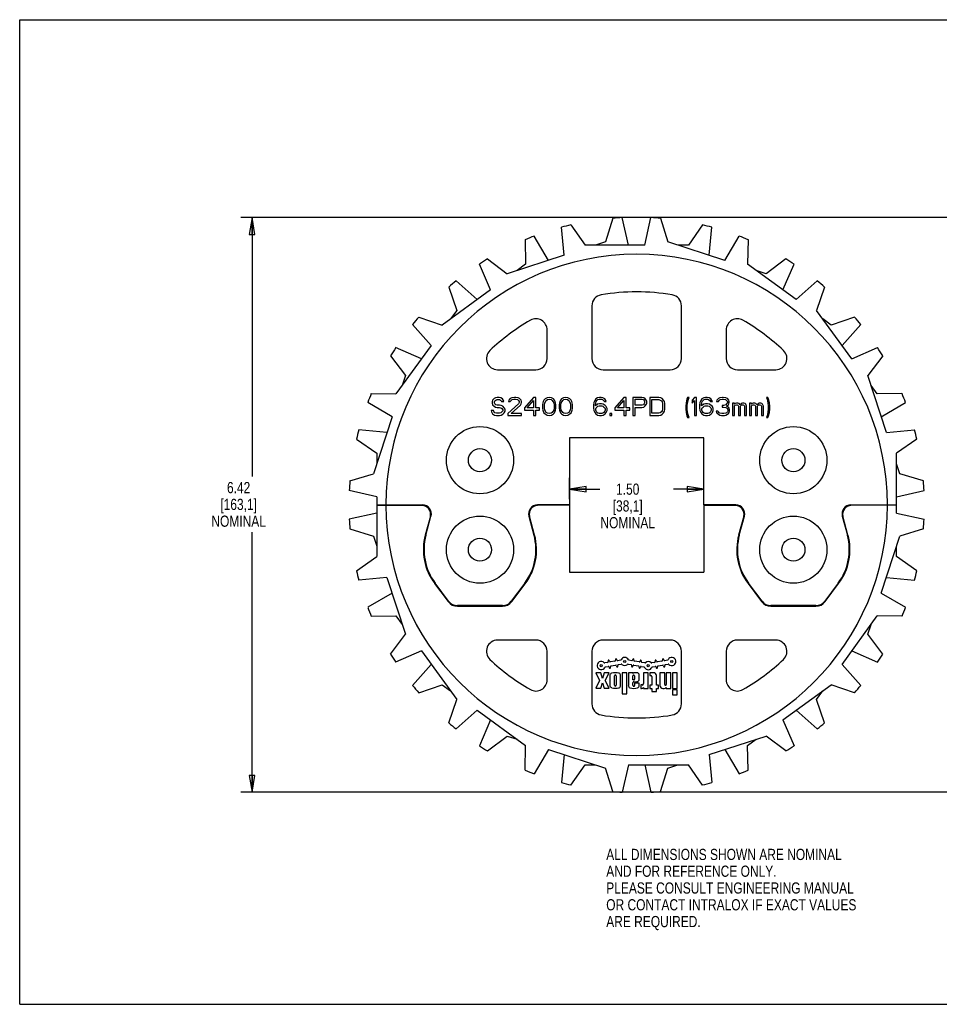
# Model space of a CAD drawing. Header units: inches. Extents: x 0 to 17, y 0 to 11.
# Tile 1 of 2: x 0 to 10.3, y 0 to 11. Entities that reach past the tile are written whole.
import ezdxf

# ---------------------------------------------------------------- set-up
doc = ezdxf.new("R2010")
doc.units = ezdxf.units.IN
doc.header["$LTSCALE"] = 0.935
doc.header["$MEASUREMENT"] = 0
doc.layers.get('0').update_dxf_attribs({"linetype": 'CONTINUOUS'})
doc.layers.add('ALL_FEATURES', color=7, linetype='CONTINUOUS')
doc.styles.get("Standard").update_dxf_attribs({"font": 'txt', "width": 0.8})
doc.dimstyles.new('DIMSTYLE_1', dxfattribs={"dimtxt": 0.125, "dimasz": 0.1875, "dimexe": 0.18, "dimexo": 0.0625, "dimgap": 0.09, "dimtad": 0, "dimtih": 1, "dimtoh": 1, "dimzin": 4, "dimdsep": 46, "dimtxsty": 'STANDARD', "dimblk": 'CLOSED', "dimblk1": 'CLOSED', "dimblk2": 'CLOSED', "dimcen": 0.09, "dimadec": 0, "dimazin": 0, "dimtp": 0.01, "dimtm": 0.01, "dimtfac": 1, "dimtofl": 0, "dimtmove": 0, "dimatfit": 3, "dimldrblk": 'CLOSED', "dimfxl": 1, "dimtolj": 1, "dimtzin": 4, "dimarcsym": 0})

# ---------------------------------------------------------------- blocks, each defined once
blk = doc.blocks.new('_CLOSED')
at = {"color": 0, "linetype": 'BYBLOCK'}
for p, q in [((0, 0), (-1, 0.167)), ((-1, 0.167), (-1, -0.167)), ((-1, -0.167), (0, 0)), ((-1, 0), (0, 0))]:
    blk.add_line(p, q, dxfattribs=at)
blk = doc.blocks.new('*D0')
at = {"color": 3, "linetype": 'CONTINUOUS'}
for p, q in [((6.14, 5.643), (6.14, 5.88)), ((7.64, 5.643), (7.64, 5.88)), ((6.14, 5.755), (6.477, 5.755)), ((7.64, 5.755), (7.302, 5.755))]:
    blk.add_line(p, q, dxfattribs=at)
at = {"color": 3, "linetype": 'CONTINUOUS', "xscale": 0.1875, "yscale": 0.1875, "zscale": 0.1875, "rotation": 180}
blk.add_blockref('_CLOSED', (6.14, 5.755), dxfattribs=at)
at = {"color": 3, "linetype": 'CONTINUOUS', "xscale": 0.1875, "yscale": 0.1875, "zscale": 0.1875}
blk.add_blockref('_CLOSED', (7.64, 5.755), dxfattribs=at)
at = {"color": 3, "linetype": 'CONTINUOUS', "insert": (6.79, 5.818), "char_height": 0.125, "width": 0.7, "attachment_point": 2, "line_spacing_factor": 0.9}
blk.add_mtext('1.50\\P[38,1]\\PNOMINAL', dxfattribs=at)
blk = doc.blocks.new('*D2')
at = {"color": 3, "linetype": 'CONTINUOUS'}
for p, q in [((12.139, 8.789), (2.47, 8.789)), ((2.595, 8.789), (2.595, 5.898)), ((2.595, 2.369), (2.595, 5.273)), ((12.139, 2.369), (2.47, 2.369))]:
    blk.add_line(p, q, dxfattribs=at)
at = {"color": 3, "linetype": 'CONTINUOUS', "xscale": 0.1875, "yscale": 0.1875, "zscale": 0.1875}
for p, rotation in [((2.595, 8.789), 90), ((2.595, 2.369), 270)]:
    blk.add_blockref('_CLOSED', p, dxfattribs=dict(at, rotation=rotation))
at = {"color": 3, "linetype": 'CONTINUOUS', "insert": (2.445, 5.835), "char_height": 0.125, "width": 0.7, "attachment_point": 2, "line_spacing_factor": 0.9}
blk.add_mtext('6.42\\P[163,1]\\PNOMINAL', dxfattribs=at)

msp = doc.modelspace()

# ---------------------------------------------------------------- linework, layer by layer
at = {"color": 7, "linetype": 'CONTINUOUS'}
for p, q in [((0, 0), (0, 11)), ((0, 11), (17, 11)), ((6.154, 8.708), (6.313, 8.482)), ((6.622, 8.782), (6.541, 8.518)), ((6.797, 8.482), (6.729, 8.789)), ((6.982, 8.482), (7.05, 8.789)), ((7.157, 8.782), (7.238, 8.518)), ((7.625, 8.708), (7.467, 8.482)), ((5.905, 8.311), (5.745, 8.583)), ((6.08, 8.368), (6.05, 8.682)), ((7.699, 8.368), (7.729, 8.682)), ((7.874, 8.311), (8.034, 8.583)), ((5.645, 8.543), (5.65, 8.267)), ((6.982, 8.482), (6.313, 8.482)), ((6.541, 8.518), (6.43, 8.482)), ((7.874, 8.311), (7.238, 8.518)), ((7.467, 8.482), (7.349, 8.482)), ((8.134, 8.543), (8.129, 8.267)), ((6.08, 8.368), (5.444, 8.162)), ((5.258, 7.982), (5.133, 8.27)), ((5.224, 8.328), (5.444, 8.162)), ((5.65, 8.267), (5.555, 8.198)), ((8.67, 7.873), (8.129, 8.267)), ((8.556, 8.328), (8.335, 8.162)), ((8.521, 7.982), (8.647, 8.27)), ((8.335, 8.162), (8.224, 8.198)), ((5.109, 7.873), (4.873, 8.082)), ((8.67, 7.873), (8.906, 8.082)), ((5.258, 7.982), (4.717, 7.588)), ((4.791, 8.013), (4.88, 7.752)), ((8.989, 8.013), (8.899, 7.752)), ((4.88, 7.752), (4.812, 7.657)), ((6.39, 7.803), (6.39, 7.214)), ((7.39, 7.214), (7.39, 7.803)), ((9.292, 7.211), (8.899, 7.752)), ((4.596, 7.36), (4.387, 7.596)), ((4.456, 7.678), (4.717, 7.588)), ((9.062, 7.588), (8.968, 7.657)), ((9.323, 7.678), (9.062, 7.588)), ((9.184, 7.36), (9.392, 7.596)), ((5.89, 7.214), (5.89, 7.534)), ((7.89, 7.534), (7.89, 7.214)), ((4.487, 7.211), (4.198, 7.336)), ((4.596, 7.36), (4.202, 6.819)), ((9.292, 7.211), (9.581, 7.336)), ((4.141, 7.245), (4.307, 7.025)), ((9.638, 7.245), (9.472, 7.025)), ((5.337, 7.089), (5.765, 7.089)), ((6.515, 7.089), (7.265, 7.089)), ((8.015, 7.089), (8.443, 7.089)), ((4.307, 7.025), (4.271, 6.913)), ((9.679, 6.388), (9.472, 7.025)), ((3.926, 6.823), (4.202, 6.819)), ((9.577, 6.819), (9.508, 6.913)), ((9.853, 6.823), (9.577, 6.819)), ((4.158, 6.564), (3.886, 6.724)), ((9.622, 6.564), (9.893, 6.724)), ((4.158, 6.564), (3.951, 5.928)), ((4.101, 6.388), (3.787, 6.419)), ((9.679, 6.388), (9.992, 6.419)), ((3.761, 6.314), (3.987, 6.156)), ((6.14, 6.329), (6.14, 5.58)), ((7.64, 6.329), (6.14, 6.329)), ((7.64, 5.58), (7.64, 6.329)), ((10.018, 6.314), (9.792, 6.156)), ((3.987, 6.156), (3.987, 6.039)), ((9.792, 5.58), (9.792, 6.156)), ((9.828, 5.928), (9.792, 6.039)), ((3.687, 5.847), (3.951, 5.928)), ((10.092, 5.847), (9.828, 5.928)), ((3.987, 5.671), (3.68, 5.74)), ((9.792, 5.671), (10.1, 5.74)), ((3.987, 5.671), (3.987, 5.58)), ((3.987, 5.58), (4.497, 5.58)), ((3.987, 5.578), (3.987, 5.002)), ((3.987, 5.578), (4.497, 5.578)), ((4.496, 5.578), (4.496, 5.571)), ((6.14, 5.58), (5.783, 5.58)), ((5.783, 5.578), (5.783, 5.571)), ((6.14, 5.578), (5.783, 5.578)), ((6.14, 5.578), (6.14, 4.829)), ((7.997, 5.58), (7.64, 5.58)), ((7.64, 5.578), (7.997, 5.578)), ((7.64, 5.578), (7.64, 4.829)), ((7.996, 5.578), (7.996, 5.571)), ((9.283, 5.58), (9.792, 5.58)), ((9.792, 5.578), (9.283, 5.578)), ((9.283, 5.578), (9.283, 5.571)), ((9.792, 5.487), (9.792, 5.578)), ((3.987, 5.487), (3.68, 5.419)), ((4.586, 5.454), (4.529, 5.243)), ((4.536, 5.241), (4.593, 5.454)), ((5.686, 5.454), (5.743, 5.241)), ((5.75, 5.243), (5.693, 5.454)), ((8.086, 5.454), (8.029, 5.243)), ((8.036, 5.241), (8.093, 5.454)), ((9.186, 5.454), (9.243, 5.241)), ((9.25, 5.243), (9.193, 5.454)), ((9.792, 5.487), (10.1, 5.419)), ((3.687, 5.312), (3.951, 5.231)), ((10.092, 5.312), (9.828, 5.231)), ((3.951, 5.231), (3.987, 5.119)), ((9.622, 4.594), (9.828, 5.231)), ((9.792, 5.002), (9.792, 5.119)), ((3.761, 4.844), (3.987, 5.002)), ((10.018, 4.844), (9.792, 5.002)), ((4.101, 4.77), (3.787, 4.74)), ((4.101, 4.77), (4.307, 4.134)), ((6.14, 4.829), (7.64, 4.829)), ((9.679, 4.77), (9.992, 4.74)), ((4.634, 4.7), (4.784, 4.5)), ((4.79, 4.504), (4.64, 4.704)), ((5.64, 4.704), (5.49, 4.504)), ((5.495, 4.5), (5.645, 4.698)), ((8.134, 4.7), (8.284, 4.5)), ((8.29, 4.504), (8.14, 4.704)), ((9.14, 4.704), (8.99, 4.504)), ((8.995, 4.5), (9.145, 4.7)), ((4.158, 4.594), (3.886, 4.435)), ((9.622, 4.594), (9.893, 4.435)), ((5.39, 4.454), (4.89, 4.454)), ((4.89, 4.447), (5.39, 4.447)), ((8.89, 4.454), (8.39, 4.454)), ((8.39, 4.447), (8.89, 4.447)), ((3.926, 4.335), (4.202, 4.34)), ((4.202, 4.34), (4.271, 4.245)), ((9.184, 3.798), (9.577, 4.34)), ((9.853, 4.335), (9.577, 4.34)), ((9.472, 4.134), (9.508, 4.245)), ((4.141, 3.913), (4.307, 4.134)), ((9.638, 3.913), (9.472, 4.134)), ((5.765, 4.069), (5.337, 4.069)), ((7.265, 4.069), (6.515, 4.069)), ((8.443, 4.069), (8.015, 4.069)), ((4.487, 3.948), (4.198, 3.822)), ((4.487, 3.948), (4.88, 3.406)), ((5.89, 3.625), (5.89, 3.944)), ((6.39, 3.944), (6.39, 3.356)), ((6.653, 3.851), (6.654, 3.844)), ((6.668, 3.847), (6.667, 3.853)), ((6.846, 3.853), (6.845, 3.847)), ((6.859, 3.844), (6.86, 3.851)), ((7.178, 3.851), (7.179, 3.844)), ((7.193, 3.847), (7.192, 3.853)), ((7.39, 3.356), (7.39, 3.944)), ((7.89, 3.944), (7.89, 3.625)), ((9.292, 3.948), (9.581, 3.822)), ((4.596, 3.798), (4.387, 3.563)), ((6.565, 3.819), (6.534, 3.814)), ((6.542, 3.769), (6.572, 3.775)), ((6.57, 3.836), (6.572, 3.83)), ((6.583, 3.768), (6.584, 3.761)), ((6.585, 3.832), (6.584, 3.839)), ((6.647, 3.834), (6.596, 3.825)), ((6.598, 3.763), (6.596, 3.77)), ((6.603, 3.78), (6.655, 3.789)), ((6.665, 3.782), (6.667, 3.775)), ((6.709, 3.845), (6.678, 3.839)), ((6.68, 3.778), (6.679, 3.785)), ((6.686, 3.795), (6.717, 3.8)), ((6.796, 3.8), (6.827, 3.795)), ((6.835, 3.839), (6.804, 3.845)), ((6.834, 3.785), (6.833, 3.778)), ((6.847, 3.775), (6.848, 3.782)), ((6.858, 3.789), (6.91, 3.78)), ((6.918, 3.825), (6.866, 3.834)), ((6.917, 3.77), (6.916, 3.763)), ((6.929, 3.839), (6.928, 3.832)), ((6.929, 3.761), (6.931, 3.768)), ((6.941, 3.775), (6.972, 3.769)), ((6.942, 3.83), (6.943, 3.836)), ((6.98, 3.814), (6.949, 3.819)), ((7.09, 3.819), (7.059, 3.814)), ((7.067, 3.769), (7.097, 3.775)), ((7.095, 3.836), (7.097, 3.83)), ((7.108, 3.768), (7.109, 3.761)), ((7.11, 3.832), (7.109, 3.839)), ((7.172, 3.834), (7.121, 3.825)), ((7.123, 3.763), (7.121, 3.77)), ((7.128, 3.78), (7.18, 3.789)), ((7.19, 3.782), (7.192, 3.775)), ((7.234, 3.845), (7.203, 3.839)), ((7.205, 3.778), (7.204, 3.785)), ((7.211, 3.795), (7.242, 3.8)), ((9.184, 3.798), (9.392, 3.563)), ((6.488, 3.704), (6.434, 3.704)), ((6.434, 3.704), (6.476, 3.617)), ((6.508, 3.641), (6.488, 3.704)), ((6.528, 3.704), (6.508, 3.641)), ((6.582, 3.704), (6.528, 3.704)), ((6.54, 3.617), (6.582, 3.704)), ((6.59, 3.671), (6.59, 3.565)), ((6.643, 3.564), (6.643, 3.671)), ((6.66, 3.671), (6.66, 3.564)), ((6.711, 3.562), (6.711, 3.673)), ((6.779, 3.704), (6.729, 3.704)), ((6.729, 3.704), (6.729, 3.468)), ((6.779, 3.468), (6.779, 3.704)), ((6.848, 3.704), (6.797, 3.704)), ((6.797, 3.704), (6.797, 3.561)), ((6.848, 3.697), (6.848, 3.704)), ((6.848, 3.624), (6.848, 3.671)), ((6.855, 3.678), (6.858, 3.678)), ((6.893, 3.704), (6.865, 3.704)), ((6.867, 3.669), (6.867, 3.632)), ((6.919, 3.631), (6.919, 3.678)), ((7.019, 3.704), (6.967, 3.704)), ((6.967, 3.704), (6.967, 3.583)), ((7.019, 3.529), (7.019, 3.704)), ((7.079, 3.704), (7.037, 3.704)), ((7.037, 3.704), (7.037, 3.673)), ((7.037, 3.673), (7.051, 3.673)), ((7.059, 3.664), (7.059, 3.564)), ((7.11, 3.564), (7.11, 3.673)), ((7.203, 3.704), (7.15, 3.704)), ((7.15, 3.704), (7.15, 3.561)), ((7.203, 3.573), (7.203, 3.704)), ((7.273, 3.704), (7.22, 3.704)), ((7.22, 3.704), (7.22, 3.573)), ((7.273, 3.529), (7.273, 3.704)), ((7.343, 3.704), (7.29, 3.704)), ((7.29, 3.704), (7.29, 3.529)), ((7.343, 3.529), (7.343, 3.704)), ((4.456, 3.48), (4.717, 3.57)), ((4.717, 3.57), (4.812, 3.501)), ((6.476, 3.617), (6.435, 3.531)), ((6.435, 3.531), (6.489, 3.531)), ((6.489, 3.531), (6.508, 3.592)), ((6.508, 3.592), (6.527, 3.531)), ((6.527, 3.531), (6.582, 3.531)), ((6.582, 3.531), (6.54, 3.617)), ((6.858, 3.624), (6.848, 3.624)), ((6.849, 3.562), (6.849, 3.596)), ((6.858, 3.604), (6.893, 3.604)), ((6.919, 3.587), (6.867, 3.587)), ((6.867, 3.587), (6.867, 3.562)), ((6.919, 3.561), (6.919, 3.587)), ((6.951, 3.568), (6.937, 3.568)), ((6.937, 3.568), (6.937, 3.529)), ((6.937, 3.529), (6.945, 3.529)), ((6.967, 3.538), (6.967, 3.529)), ((6.967, 3.529), (7.019, 3.529)), ((7.059, 3.564), (7.037, 3.564)), ((7.037, 3.564), (7.037, 3.529)), ((7.037, 3.529), (7.059, 3.529)), ((7.059, 3.529), (7.059, 3.494)), ((7.133, 3.564), (7.11, 3.564)), ((7.11, 3.529), (7.133, 3.529)), ((7.11, 3.494), (7.11, 3.529)), ((7.133, 3.529), (7.133, 3.564)), ((7.182, 3.529), (7.198, 3.529)), ((7.22, 3.539), (7.22, 3.529)), ((7.22, 3.529), (7.273, 3.529)), ((7.29, 3.529), (7.343, 3.529)), ((8.521, 3.177), (9.062, 3.57)), ((9.323, 3.48), (9.062, 3.57)), ((6.729, 3.468), (6.779, 3.468)), ((7.059, 3.494), (7.11, 3.494)), ((7.343, 3.512), (7.29, 3.512)), ((7.29, 3.512), (7.29, 3.459)), ((7.29, 3.459), (7.343, 3.459)), ((7.343, 3.459), (7.343, 3.512)), ((8.899, 3.406), (8.968, 3.501)), ((4.791, 3.145), (4.88, 3.406)), ((8.989, 3.145), (8.899, 3.406)), ((5.109, 3.285), (4.873, 3.077)), ((5.109, 3.285), (5.65, 2.892)), ((8.67, 3.285), (8.906, 3.077)), ((5.258, 3.177), (5.133, 2.888)), ((8.521, 3.177), (8.647, 2.888)), ((5.224, 2.831), (5.444, 2.997)), ((5.444, 2.997), (5.555, 2.961)), ((7.699, 2.79), (8.335, 2.997)), ((8.556, 2.831), (8.335, 2.997)), ((5.645, 2.616), (5.65, 2.892)), ((8.129, 2.892), (8.224, 2.961)), ((8.134, 2.616), (8.129, 2.892)), ((5.905, 2.847), (5.745, 2.576)), ((5.905, 2.847), (6.541, 2.64)), ((6.08, 2.79), (6.05, 2.477)), ((7.699, 2.79), (7.729, 2.477)), ((7.874, 2.847), (8.034, 2.576)), ((6.154, 2.45), (6.313, 2.677)), ((6.313, 2.677), (6.43, 2.677)), ((6.622, 2.376), (6.541, 2.64)), ((6.797, 2.677), (6.729, 2.369)), ((6.797, 2.677), (7.467, 2.677)), ((6.982, 2.677), (7.05, 2.369)), ((7.157, 2.376), (7.238, 2.64)), ((7.238, 2.64), (7.349, 2.677)), ((7.625, 2.45), (7.467, 2.677)), ((0, 0), (17, 0))]:
    msp.add_line(p, q, dxfattribs=at)
for centre in [(6.494, 3.784), (6.757, 3.83), (7.019, 3.784), (7.282, 3.83)]:
    msp.add_circle(centre, 0.0123, dxfattribs=at)
for centre, radius, start, end in [((6.89, 5.579), 3.214, 103.2235, 105.1394), ((6.89, 5.579), 3.214, 92.8606, 94.7765), ((6.89, 5.579), 3.214, 85.2235, 87.1394), ((6.89, 5.579), 3.214, 74.8606, 76.7765), ((6.89, 5.579), 3.214, 110.8606, 112.7765), ((6.89, 5.579), 3.214, 67.2235, 69.1394), ((6.89, 5.579), 2.8, 0.0205, 179.9795), ((6.89, 5.579), 3.214, 121.2235, 123.1394), ((6.89, 5.579), 3.214, 56.8606, 58.7765), ((6.89, 5.579), 3.214, 128.8606, 130.7765), ((6.89, 5.579), 3.214, 49.2235, 51.1394), ((6.515, 7.803), 0.125, 99.5726, 180), ((6.89, 5.579), 2.38, 80.4274, 99.5726), ((7.265, 7.803), 0.125, 0, 80.4274), ((6.89, 5.579), 3.214, 139.2235, 141.1394), ((6.89, 5.579), 2.38, 119.9267, 133.5265), ((5.765, 7.534), 0.125, 0, 119.9267), ((8.015, 7.534), 0.125, 60.0733, 180), ((6.89, 5.579), 2.38, 46.4735, 60.0733), ((6.89, 5.579), 3.214, 38.8606, 40.7765), ((6.89, 5.579), 3.214, 146.8606, 148.7765), ((5.337, 7.214), 0.125, 133.5265, 270), ((8.443, 7.214), 0.125, 270, 46.4735), ((6.89, 5.579), 3.214, 31.2235, 33.1394), ((5.765, 7.214), 0.125, 270, 360), ((6.515, 7.214), 0.125, 180, 270), ((7.265, 7.214), 0.125, 270, 360), ((8.015, 7.214), 0.125, 180, 270), ((6.89, 5.579), 3.214, 157.2235, 159.1394), ((6.89, 5.579), 3.214, 20.8606, 22.7765), ((6.89, 5.579), 3.214, 164.8606, 166.7765), ((6.89, 5.579), 3.214, 13.2235, 15.1394), ((6.89, 5.579), 3.214, 175.2235, 177.1394), ((6.89, 5.579), 3.214, 2.8606, 4.7765), ((6.89, 5.579), 2.8, 180.0205, 359.9795), ((4.496, 5.478), 0.093, 345, 90), ((4.497, 5.48), 0.1, 345, 90), ((4.497, 5.678), 0.1, 270, 277.6444), ((5.783, 5.48), 0.1, 90, 195), ((5.783, 5.478), 0.093, 90, 195.0849), ((5.783, 5.678), 0.1, 262.3556, 270), ((7.996, 5.478), 0.093, 344.9151, 90), ((7.997, 5.48), 0.1, 345, 90), ((7.997, 5.678), 0.1, 270, 277.6444), ((9.283, 5.48), 0.1, 90, 195), ((9.283, 5.478), 0.093, 90, 195.0849), ((9.283, 5.678), 0.1, 262.3556, 270), ((6.89, 5.579), 3.214, 182.8606, 184.7765), ((6.89, 5.579), 3.214, 355.2235, 357.1394), ((5.14, 5.079), 0.632, 165, 216.8699), ((5.14, 5.078), 0.632, 322.9959, 15.0849), ((8.64, 5.079), 0.632, 164.9995, 216.8699), ((8.64, 5.079), 0.632, 323.1301, 15.0005), ((6.89, 5.579), 3.214, 193.2235, 195.1394), ((6.89, 5.579), 3.214, 344.8606, 346.7765), ((6.89, 5.579), 3.214, 200.8606, 202.7765), ((4.89, 4.579), 0.132, 216.8699, 270), ((4.89, 4.579), 0.125, 216.8699, 270), ((5.39, 4.579), 0.125, 270, 323.1301), ((5.39, 4.579), 0.132, 270, 322.9959), ((8.39, 4.579), 0.132, 216.8699, 270), ((8.39, 4.579), 0.125, 216.8699, 270), ((8.89, 4.579), 0.125, 270, 323.1301), ((8.89, 4.579), 0.132, 270, 323.1301), ((6.89, 5.579), 3.214, 337.2235, 339.1394), ((5.337, 3.944), 0.125, 90, 226.4735), ((5.765, 3.944), 0.125, 0, 90), ((6.515, 3.944), 0.125, 90, 180), ((7.265, 3.944), 0.125, 0, 90), ((8.015, 3.944), 0.125, 90, 180), ((8.443, 3.944), 0.125, 313.5265, 90), ((6.89, 5.579), 3.214, 211.2235, 213.1394), ((6.89, 5.579), 2.38, 226.4735, 240.0733), ((6.66, 3.852), 0.007, 10, 190), ((6.757, 3.83), 0.0455, 25.4959, 154.5041), ((6.853, 3.852), 0.007, 350, 170), ((7.185, 3.852), 0.007, 10, 190), ((7.282, 3.83), 0.0455, 225.4959, 154.5041), ((6.89, 5.579), 2.38, 299.9267, 313.5265), ((6.89, 5.579), 3.214, 326.8606, 328.7765), ((6.494, 3.784), 0.0455, 45.4959, 334.5041), ((6.532, 3.823), 0.00875, 225.4959, 280), ((6.543, 3.761), 0.00875, 100, 154.5041), ((6.563, 3.828), 0.00875, 280, 10), ((6.577, 3.838), 0.007, 10, 190), ((6.574, 3.766), 0.00875, 10, 100), ((6.591, 3.762), 0.007, 190, 10), ((6.594, 3.834), 0.00875, 190, 280), ((6.605, 3.771), 0.00875, 100, 190), ((6.646, 3.843), 0.00875, 280, 10), ((6.657, 3.781), 0.00875, 10, 100), ((6.673, 3.776), 0.007, 190, 10), ((6.677, 3.848), 0.00875, 190, 280), ((6.688, 3.786), 0.00875, 100, 190), ((6.708, 3.854), 0.00875, 280, 334.5041), ((6.719, 3.792), 0.00875, 45.4959, 100), ((6.757, 3.83), 0.0455, 225.4959, 314.5041), ((6.795, 3.792), 0.00875, 80, 134.5041), ((6.806, 3.854), 0.00875, 205.4959, 260), ((6.826, 3.786), 0.00875, 350, 80), ((6.84, 3.776), 0.007, 170, 350), ((6.836, 3.848), 0.00875, 260, 350), ((6.857, 3.781), 0.00875, 80, 170), ((6.867, 3.843), 0.00875, 170, 260), ((6.908, 3.771), 0.00875, 350, 80), ((6.923, 3.762), 0.007, 170, 350), ((6.919, 3.834), 0.00875, 260, 350), ((6.936, 3.838), 0.007, 350, 170), ((6.939, 3.766), 0.00875, 80, 170), ((6.95, 3.828), 0.00875, 170, 260), ((6.97, 3.761), 0.00875, 25.4959, 80), ((7.019, 3.784), 0.0455, 205.4959, 334.5041), ((6.981, 3.823), 0.00875, 260, 314.5041), ((7.019, 3.784), 0.0455, 45.4959, 134.5041), ((7.057, 3.823), 0.00875, 225.4959, 280), ((7.068, 3.761), 0.00875, 100, 154.5041), ((7.088, 3.828), 0.00875, 280, 10), ((7.102, 3.838), 0.007, 10, 190), ((7.099, 3.766), 0.00875, 10, 100), ((7.116, 3.762), 0.007, 190, 10), ((7.119, 3.834), 0.00875, 190, 280), ((7.13, 3.771), 0.00875, 100, 190), ((7.171, 3.843), 0.00875, 280, 10), ((7.182, 3.781), 0.00875, 10, 100), ((7.198, 3.776), 0.007, 190, 10), ((7.202, 3.848), 0.00875, 190, 280), ((7.213, 3.786), 0.00875, 100, 190), ((7.233, 3.854), 0.00875, 280, 334.5041), ((7.244, 3.792), 0.00875, 45.4959, 100), ((6.619, 3.671), 0.0287, 106.9962, 180), ((6.652, 3.564), 0.14, 73.0038, 106.9962), ((6.652, 3.671), 0.00875, 0, 180), ((6.685, 3.673), 0.0262, 0, 73.0038), ((6.865, 3.678), 0.0262, 90, 132.8334), ((6.855, 3.671), 0.007, 90, 180), ((6.858, 3.669), 0.00875, 0, 90), ((6.858, 3.632), 0.00875, 270, 360), ((6.893, 3.678), 0.0262, 0, 90), ((6.893, 3.631), 0.0262, 270, 360), ((7.051, 3.664), 0.00875, 0, 90), ((7.079, 3.673), 0.0315, 0, 90), ((6.89, 5.579), 3.214, 218.8606, 220.7765), ((5.765, 3.625), 0.125, 240.0733, 360), ((6.619, 3.565), 0.0287, 180, 253.0038), ((6.652, 3.671), 0.14, 253.0038, 286.9962), ((6.652, 3.564), 0.00875, 180, 360), ((6.685, 3.562), 0.0262, 286.9962, 360), ((6.823, 3.561), 0.0262, 180, 252.0798), ((6.858, 3.669), 0.14, 252.0798, 287.9202), ((6.858, 3.596), 0.00875, 90, 180), ((6.858, 3.562), 0.00875, 180, 360), ((6.893, 3.561), 0.0262, 287.9202, 360), ((6.945, 3.561), 0.0315, 270, 312.7486), ((6.951, 3.583), 0.0158, 270, 360), ((7.182, 3.561), 0.0315, 180, 270), ((7.198, 3.561), 0.0315, 270, 316.2383), ((7.212, 3.573), 0.00875, 180, 360), ((8.015, 3.625), 0.125, 180, 299.9267), ((6.89, 5.579), 3.214, 319.2235, 321.1394), ((6.515, 3.356), 0.125, 180, 260.4274), ((7.265, 3.356), 0.125, 279.5726, 360), ((6.89, 5.579), 2.38, 260.4274, 279.5726), ((6.89, 5.579), 3.214, 229.2235, 231.1394), ((6.89, 5.579), 3.214, 308.8606, 310.7765), ((6.89, 5.579), 3.214, 236.8606, 238.7765), ((6.89, 5.579), 3.214, 301.2235, 303.1394), ((6.89, 5.579), 3.214, 247.2235, 249.1394), ((6.89, 5.579), 3.214, 290.8606, 292.7765), ((6.89, 5.579), 3.214, 254.8606, 256.7765), ((6.89, 5.579), 3.214, 283.2235, 285.1394), ((6.89, 5.579), 3.214, 265.2235, 267.1394), ((6.89, 5.579), 3.214, 272.8606, 274.7765)]:
    msp.add_arc(centre, radius, start, end, dxfattribs=at)
at = {"layer": 'ALL_FEATURES', "color": 7, "linetype": 'CONTINUOUS'}
for p, q in [((5.281, 6.75), (5.277, 6.733)), ((5.277, 6.733), (5.277, 6.716)), ((5.277, 6.716), (5.281, 6.699)), ((5.298, 6.767), (5.281, 6.75)), ((5.315, 6.776), (5.298, 6.767)), ((5.302, 6.729), (5.307, 6.742)), ((5.302, 6.72), (5.302, 6.729)), ((5.307, 6.708), (5.302, 6.72)), ((5.307, 6.742), (5.319, 6.75)), ((5.332, 6.78), (5.315, 6.776)), ((5.319, 6.75), (5.332, 6.755)), ((5.353, 6.78), (5.332, 6.78)), ((5.332, 6.755), (5.357, 6.755)), ((5.374, 6.776), (5.353, 6.78)), ((5.357, 6.755), (5.369, 6.75)), ((5.369, 6.75), (5.378, 6.742)), ((5.39, 6.763), (5.374, 6.776)), ((5.378, 6.742), (5.382, 6.733)), ((5.382, 6.733), (5.407, 6.733)), ((5.403, 6.746), (5.39, 6.763)), ((5.407, 6.733), (5.403, 6.746)), ((5.461, 6.75), (5.457, 6.733)), ((5.457, 6.733), (5.478, 6.733)), ((5.478, 6.767), (5.461, 6.75)), ((5.495, 6.776), (5.478, 6.767)), ((5.478, 6.733), (5.487, 6.746)), ((5.487, 6.746), (5.499, 6.755)), ((5.524, 6.78), (5.495, 6.776)), ((5.499, 6.755), (5.52, 6.759)), ((5.52, 6.759), (5.537, 6.759)), ((5.541, 6.78), (5.524, 6.78)), ((5.537, 6.759), (5.558, 6.755)), ((5.566, 6.776), (5.541, 6.78)), ((5.558, 6.755), (5.57, 6.746)), ((5.583, 6.767), (5.566, 6.776)), ((5.57, 6.746), (5.579, 6.733)), ((5.579, 6.725), (5.57, 6.708)), ((5.579, 6.733), (5.579, 6.725)), ((5.6, 6.75), (5.583, 6.767)), ((5.604, 6.733), (5.6, 6.75)), ((5.6, 6.708), (5.604, 6.725)), ((5.604, 6.725), (5.604, 6.733)), ((5.738, 6.78), (5.637, 6.665)), ((5.667, 6.665), (5.738, 6.746)), ((5.763, 6.78), (5.738, 6.78)), ((5.738, 6.746), (5.738, 6.665)), ((5.763, 6.665), (5.763, 6.78)), ((5.843, 6.72), (5.838, 6.699)), ((5.847, 6.733), (5.843, 6.72)), ((5.855, 6.75), (5.847, 6.733)), ((5.868, 6.763), (5.855, 6.75)), ((5.859, 6.695), (5.864, 6.72)), ((5.864, 6.72), (5.88, 6.746)), ((5.889, 6.776), (5.868, 6.763)), ((5.88, 6.746), (5.893, 6.755)), ((5.914, 6.78), (5.889, 6.776)), ((5.893, 6.755), (5.914, 6.759)), ((5.939, 6.776), (5.914, 6.78)), ((5.914, 6.759), (5.935, 6.755)), ((5.935, 6.755), (5.947, 6.746)), ((5.96, 6.763), (5.939, 6.776)), ((5.947, 6.746), (5.964, 6.72)), ((5.972, 6.75), (5.96, 6.763)), ((5.964, 6.72), (5.968, 6.695)), ((5.981, 6.733), (5.972, 6.75)), ((5.985, 6.72), (5.981, 6.733)), ((5.989, 6.699), (5.985, 6.72)), ((6.027, 6.72), (6.023, 6.699)), ((6.031, 6.733), (6.027, 6.72)), ((6.039, 6.75), (6.031, 6.733)), ((6.052, 6.763), (6.039, 6.75)), ((6.044, 6.695), (6.048, 6.72)), ((6.048, 6.72), (6.065, 6.746)), ((6.073, 6.776), (6.052, 6.763)), ((6.065, 6.746), (6.077, 6.755)), ((6.098, 6.78), (6.073, 6.776)), ((6.077, 6.755), (6.098, 6.759)), ((6.123, 6.776), (6.098, 6.78)), ((6.098, 6.759), (6.119, 6.755)), ((6.119, 6.755), (6.132, 6.746)), ((6.144, 6.763), (6.123, 6.776)), ((6.132, 6.746), (6.148, 6.72)), ((6.157, 6.75), (6.144, 6.763)), ((6.148, 6.72), (6.152, 6.695)), ((6.165, 6.733), (6.157, 6.75)), ((6.169, 6.72), (6.165, 6.733)), ((6.173, 6.699), (6.169, 6.72)), ((6.412, 6.725), (6.408, 6.695)), ((6.421, 6.746), (6.412, 6.725)), ((6.433, 6.763), (6.421, 6.746)), ((6.429, 6.695), (6.433, 6.72)), ((6.454, 6.776), (6.433, 6.763)), ((6.433, 6.72), (6.437, 6.733)), ((6.437, 6.733), (6.446, 6.746)), ((6.446, 6.746), (6.458, 6.755)), ((6.475, 6.78), (6.454, 6.776)), ((6.458, 6.755), (6.471, 6.759)), ((6.471, 6.759), (6.496, 6.759)), ((6.492, 6.78), (6.475, 6.78)), ((6.513, 6.776), (6.492, 6.78)), ((6.496, 6.759), (6.508, 6.755)), ((6.508, 6.755), (6.521, 6.746)), ((6.534, 6.763), (6.513, 6.776)), ((6.521, 6.746), (6.529, 6.733)), ((6.529, 6.733), (6.55, 6.733)), ((6.546, 6.746), (6.534, 6.763)), ((6.55, 6.733), (6.546, 6.746)), ((6.747, 6.78), (6.647, 6.665)), ((6.676, 6.665), (6.747, 6.746)), ((6.772, 6.78), (6.747, 6.78)), ((6.747, 6.746), (6.747, 6.665)), ((6.772, 6.665), (6.772, 6.78)), ((6.848, 6.78), (6.848, 6.579)), ((6.948, 6.78), (6.848, 6.78)), ((6.873, 6.695), (6.873, 6.759)), ((6.873, 6.759), (6.952, 6.759)), ((6.969, 6.776), (6.948, 6.78)), ((6.952, 6.759), (6.965, 6.755)), ((6.965, 6.755), (6.973, 6.746)), ((6.986, 6.763), (6.969, 6.776)), ((6.973, 6.746), (6.978, 6.733)), ((6.978, 6.72), (6.973, 6.708)), ((6.978, 6.733), (6.978, 6.72)), ((6.998, 6.746), (6.986, 6.763)), ((7.003, 6.733), (6.998, 6.746)), ((6.998, 6.703), (7.003, 6.716)), ((7.003, 6.716), (7.003, 6.733)), ((7.036, 6.78), (7.036, 6.579)), ((7.137, 6.78), (7.036, 6.78)), ((7.061, 6.605), (7.061, 6.755)), ((7.061, 6.755), (7.137, 6.755)), ((7.158, 6.776), (7.137, 6.78)), ((7.137, 6.755), (7.153, 6.75)), ((7.153, 6.75), (7.166, 6.742)), ((7.174, 6.767), (7.158, 6.776)), ((7.166, 6.742), (7.174, 6.729)), ((7.191, 6.75), (7.174, 6.767)), ((7.174, 6.729), (7.179, 6.712)), ((7.179, 6.712), (7.179, 6.648)), ((7.199, 6.733), (7.191, 6.75)), ((7.204, 6.712), (7.199, 6.733)), ((7.204, 6.648), (7.204, 6.712)), ((7.442, 6.72), (7.438, 6.682)), ((7.451, 6.759), (7.442, 6.72)), ((7.459, 6.78), (7.451, 6.759)), ((7.455, 6.682), (7.459, 6.72)), ((7.476, 6.78), (7.459, 6.78)), ((7.459, 6.72), (7.468, 6.759)), ((7.468, 6.759), (7.476, 6.78)), ((7.535, 6.78), (7.509, 6.75)), ((7.509, 6.75), (7.509, 6.716)), ((7.509, 6.716), (7.535, 6.746)), ((7.56, 6.78), (7.535, 6.78)), ((7.535, 6.746), (7.535, 6.579)), ((7.56, 6.579), (7.56, 6.78)), ((7.597, 6.725), (7.593, 6.695)), ((7.606, 6.746), (7.597, 6.725)), ((7.618, 6.763), (7.606, 6.746)), ((7.614, 6.695), (7.618, 6.72)), ((7.639, 6.776), (7.618, 6.763)), ((7.618, 6.72), (7.622, 6.733)), ((7.622, 6.733), (7.631, 6.746)), ((7.631, 6.746), (7.643, 6.755)), ((7.66, 6.78), (7.639, 6.776)), ((7.643, 6.755), (7.656, 6.759)), ((7.656, 6.759), (7.681, 6.759)), ((7.677, 6.78), (7.66, 6.78)), ((7.698, 6.776), (7.677, 6.78)), ((7.681, 6.759), (7.694, 6.755)), ((7.694, 6.755), (7.706, 6.746)), ((7.719, 6.763), (7.698, 6.776)), ((7.706, 6.746), (7.715, 6.733)), ((7.715, 6.733), (7.736, 6.733)), ((7.731, 6.746), (7.719, 6.763)), ((7.736, 6.733), (7.731, 6.746)), ((7.786, 6.75), (7.782, 6.733)), ((7.782, 6.733), (7.803, 6.733)), ((7.803, 6.767), (7.786, 6.75)), ((7.819, 6.776), (7.803, 6.767)), ((7.803, 6.733), (7.811, 6.746)), ((7.811, 6.746), (7.823, 6.755)), ((7.849, 6.78), (7.819, 6.776)), ((7.823, 6.755), (7.844, 6.759)), ((7.844, 6.759), (7.861, 6.759)), ((7.857, 6.78), (7.849, 6.78)), ((7.886, 6.776), (7.857, 6.78)), ((7.861, 6.759), (7.882, 6.755)), ((7.882, 6.755), (7.895, 6.746)), ((7.903, 6.767), (7.886, 6.776)), ((7.895, 6.746), (7.903, 6.733)), ((7.903, 6.725), (7.895, 6.708)), ((7.92, 6.75), (7.903, 6.767)), ((7.903, 6.733), (7.903, 6.725)), ((7.924, 6.733), (7.92, 6.75)), ((7.92, 6.708), (7.924, 6.725)), ((7.924, 6.725), (7.924, 6.733)), ((7.962, 6.716), (7.962, 6.579)), ((7.983, 6.716), (7.962, 6.716)), ((7.983, 6.703), (7.983, 6.716)), ((7.991, 6.712), (7.983, 6.703)), ((8.004, 6.716), (7.991, 6.712)), ((8.02, 6.716), (8.004, 6.716)), ((8.033, 6.712), (8.02, 6.716)), ((8.045, 6.699), (8.033, 6.712)), ((8.058, 6.712), (8.045, 6.699)), ((8.071, 6.716), (8.058, 6.712)), ((8.087, 6.716), (8.071, 6.716)), ((8.1, 6.712), (8.087, 6.716)), ((8.108, 6.703), (8.1, 6.712)), ((8.15, 6.716), (8.15, 6.579)), ((8.171, 6.716), (8.15, 6.716)), ((8.171, 6.703), (8.171, 6.716)), ((8.179, 6.712), (8.171, 6.703)), ((8.192, 6.716), (8.179, 6.712)), ((8.209, 6.716), (8.192, 6.716)), ((8.221, 6.712), (8.209, 6.716)), ((8.234, 6.699), (8.221, 6.712)), ((8.246, 6.712), (8.234, 6.699)), ((8.259, 6.716), (8.246, 6.712)), ((8.276, 6.716), (8.259, 6.716)), ((8.288, 6.712), (8.276, 6.716)), ((8.297, 6.703), (8.288, 6.712)), ((8.355, 6.78), (8.339, 6.78)), ((8.339, 6.78), (8.347, 6.759)), ((8.347, 6.759), (8.355, 6.72)), ((8.364, 6.759), (8.355, 6.78)), ((8.355, 6.72), (8.36, 6.682)), ((8.372, 6.72), (8.364, 6.759)), ((8.376, 6.682), (8.372, 6.72)), ((5.265, 6.635), (5.269, 6.618)), ((5.29, 6.635), (5.265, 6.635)), ((5.269, 6.618), (5.281, 6.596)), ((5.281, 6.699), (5.298, 6.682)), ((5.294, 6.622), (5.29, 6.635)), ((5.307, 6.609), (5.294, 6.622)), ((5.298, 6.682), (5.315, 6.673)), ((5.319, 6.699), (5.307, 6.708)), ((5.323, 6.605), (5.307, 6.609)), ((5.315, 6.673), (5.332, 6.669)), ((5.332, 6.695), (5.319, 6.699)), ((5.357, 6.605), (5.323, 6.605)), ((5.357, 6.695), (5.332, 6.695)), ((5.332, 6.669), (5.357, 6.669)), ((5.378, 6.69), (5.357, 6.695)), ((5.357, 6.669), (5.374, 6.665)), ((5.374, 6.609), (5.357, 6.605)), ((5.374, 6.665), (5.386, 6.656)), ((5.386, 6.618), (5.374, 6.609)), ((5.394, 6.682), (5.378, 6.69)), ((5.386, 6.656), (5.394, 6.643)), ((5.394, 6.631), (5.386, 6.618)), ((5.411, 6.665), (5.394, 6.682)), ((5.394, 6.643), (5.394, 6.631)), ((5.394, 6.592), (5.411, 6.609)), ((5.42, 6.648), (5.411, 6.665)), ((5.411, 6.609), (5.42, 6.626)), ((5.42, 6.626), (5.42, 6.648)), ((5.57, 6.708), (5.453, 6.601)), ((5.453, 6.601), (5.453, 6.579)), ((5.487, 6.601), (5.591, 6.695)), ((5.604, 6.601), (5.487, 6.601)), ((5.591, 6.695), (5.6, 6.708)), ((5.604, 6.579), (5.604, 6.601)), ((5.637, 6.665), (5.637, 6.639)), ((5.637, 6.639), (5.738, 6.639)), ((5.738, 6.665), (5.667, 6.665)), ((5.738, 6.639), (5.738, 6.579)), ((5.805, 6.665), (5.763, 6.665)), ((5.763, 6.579), (5.763, 6.639)), ((5.763, 6.639), (5.805, 6.639)), ((5.805, 6.639), (5.805, 6.665)), ((5.838, 6.699), (5.838, 6.66)), ((5.838, 6.66), (5.843, 6.639)), ((5.843, 6.639), (5.847, 6.626)), ((5.847, 6.626), (5.855, 6.609)), ((5.855, 6.609), (5.868, 6.596)), ((5.859, 6.665), (5.859, 6.695)), ((5.864, 6.639), (5.859, 6.665)), ((5.88, 6.613), (5.864, 6.639)), ((5.893, 6.605), (5.88, 6.613)), ((5.914, 6.601), (5.893, 6.605)), ((5.935, 6.605), (5.914, 6.601)), ((5.947, 6.613), (5.935, 6.605)), ((5.964, 6.639), (5.947, 6.613)), ((5.96, 6.596), (5.972, 6.609)), ((5.968, 6.665), (5.964, 6.639)), ((5.968, 6.695), (5.968, 6.665)), ((5.972, 6.609), (5.981, 6.626)), ((5.981, 6.626), (5.985, 6.639)), ((5.985, 6.639), (5.989, 6.66)), ((5.989, 6.66), (5.989, 6.699)), ((6.023, 6.699), (6.023, 6.66)), ((6.023, 6.66), (6.027, 6.639)), ((6.027, 6.639), (6.031, 6.626)), ((6.031, 6.626), (6.039, 6.609)), ((6.039, 6.609), (6.052, 6.596)), ((6.044, 6.665), (6.044, 6.695)), ((6.048, 6.639), (6.044, 6.665)), ((6.065, 6.613), (6.048, 6.639)), ((6.077, 6.605), (6.065, 6.613)), ((6.098, 6.601), (6.077, 6.605)), ((6.119, 6.605), (6.098, 6.601)), ((6.132, 6.613), (6.119, 6.605)), ((6.148, 6.639), (6.132, 6.613)), ((6.144, 6.596), (6.157, 6.609)), ((6.152, 6.665), (6.148, 6.639)), ((6.152, 6.695), (6.152, 6.665)), ((6.157, 6.609), (6.165, 6.626)), ((6.165, 6.626), (6.169, 6.639)), ((6.169, 6.639), (6.173, 6.66)), ((6.173, 6.66), (6.173, 6.699)), ((6.408, 6.695), (6.408, 6.665)), ((6.408, 6.665), (6.412, 6.635)), ((6.412, 6.635), (6.421, 6.613)), ((6.421, 6.613), (6.433, 6.596)), ((6.454, 6.703), (6.429, 6.686)), ((6.429, 6.686), (6.429, 6.695)), ((6.433, 6.652), (6.437, 6.665)), ((6.433, 6.639), (6.433, 6.652)), ((6.437, 6.626), (6.433, 6.639)), ((6.437, 6.665), (6.446, 6.673)), ((6.446, 6.613), (6.437, 6.626)), ((6.446, 6.673), (6.458, 6.682)), ((6.458, 6.605), (6.446, 6.613)), ((6.475, 6.708), (6.454, 6.703)), ((6.458, 6.682), (6.471, 6.686)), ((6.471, 6.601), (6.458, 6.605)), ((6.471, 6.686), (6.5, 6.686)), ((6.5, 6.601), (6.471, 6.601)), ((6.496, 6.708), (6.475, 6.708)), ((6.517, 6.703), (6.496, 6.708)), ((6.5, 6.686), (6.513, 6.682)), ((6.513, 6.605), (6.5, 6.601)), ((6.513, 6.682), (6.525, 6.673)), ((6.525, 6.613), (6.513, 6.605)), ((6.538, 6.69), (6.517, 6.703)), ((6.525, 6.673), (6.534, 6.665)), ((6.534, 6.626), (6.525, 6.613)), ((6.534, 6.665), (6.538, 6.652)), ((6.538, 6.639), (6.534, 6.626)), ((6.55, 6.678), (6.538, 6.69)), ((6.538, 6.652), (6.538, 6.639)), ((6.538, 6.596), (6.55, 6.613)), ((6.559, 6.656), (6.55, 6.678)), ((6.55, 6.613), (6.559, 6.635)), ((6.559, 6.635), (6.559, 6.656)), ((6.592, 6.601), (6.592, 6.579)), ((6.613, 6.601), (6.592, 6.601)), ((6.613, 6.579), (6.613, 6.601)), ((6.647, 6.665), (6.647, 6.639)), ((6.647, 6.639), (6.747, 6.639)), ((6.747, 6.665), (6.676, 6.665)), ((6.747, 6.639), (6.747, 6.579)), ((6.814, 6.665), (6.772, 6.665)), ((6.772, 6.579), (6.772, 6.639)), ((6.772, 6.639), (6.814, 6.639)), ((6.814, 6.639), (6.814, 6.665)), ((6.952, 6.695), (6.873, 6.695)), ((6.873, 6.579), (6.873, 6.669)), ((6.873, 6.669), (6.948, 6.669)), ((6.948, 6.669), (6.969, 6.673)), ((6.965, 6.699), (6.952, 6.695)), ((6.973, 6.708), (6.965, 6.699)), ((6.969, 6.673), (6.986, 6.686)), ((6.986, 6.686), (6.998, 6.703)), ((7.137, 6.605), (7.061, 6.605)), ((7.153, 6.609), (7.137, 6.605)), ((7.166, 6.618), (7.153, 6.609)), ((7.174, 6.631), (7.166, 6.618)), ((7.179, 6.648), (7.174, 6.631)), ((7.174, 6.592), (7.191, 6.609)), ((7.191, 6.609), (7.199, 6.626)), ((7.199, 6.626), (7.204, 6.648)), ((7.438, 6.682), (7.438, 6.652)), ((7.438, 6.652), (7.442, 6.613)), ((7.442, 6.613), (7.451, 6.575)), ((7.455, 6.652), (7.455, 6.682)), ((7.459, 6.613), (7.455, 6.652)), ((7.468, 6.575), (7.459, 6.613)), ((7.593, 6.695), (7.593, 6.665)), ((7.593, 6.665), (7.597, 6.635)), ((7.597, 6.635), (7.606, 6.613)), ((7.606, 6.613), (7.618, 6.596)), ((7.639, 6.703), (7.614, 6.686)), ((7.614, 6.686), (7.614, 6.695)), ((7.618, 6.652), (7.622, 6.665)), ((7.618, 6.639), (7.618, 6.652)), ((7.622, 6.626), (7.618, 6.639)), ((7.622, 6.665), (7.631, 6.673)), ((7.631, 6.613), (7.622, 6.626)), ((7.631, 6.673), (7.643, 6.682)), ((7.643, 6.605), (7.631, 6.613)), ((7.66, 6.708), (7.639, 6.703)), ((7.643, 6.682), (7.656, 6.686)), ((7.656, 6.601), (7.643, 6.605)), ((7.656, 6.686), (7.685, 6.686)), ((7.685, 6.601), (7.656, 6.601)), ((7.681, 6.708), (7.66, 6.708)), ((7.702, 6.703), (7.681, 6.708)), ((7.685, 6.686), (7.698, 6.682)), ((7.698, 6.605), (7.685, 6.601)), ((7.698, 6.682), (7.71, 6.673)), ((7.71, 6.613), (7.698, 6.605)), ((7.723, 6.69), (7.702, 6.703)), ((7.71, 6.673), (7.719, 6.665)), ((7.719, 6.626), (7.71, 6.613)), ((7.719, 6.665), (7.723, 6.652)), ((7.723, 6.639), (7.719, 6.626)), ((7.736, 6.678), (7.723, 6.69)), ((7.723, 6.652), (7.723, 6.639)), ((7.723, 6.596), (7.736, 6.613)), ((7.744, 6.656), (7.736, 6.678)), ((7.736, 6.613), (7.744, 6.635)), ((7.744, 6.635), (7.744, 6.656)), ((7.798, 6.626), (7.777, 6.626)), ((7.777, 6.626), (7.782, 6.613)), ((7.782, 6.613), (7.79, 6.601)), ((7.79, 6.601), (7.803, 6.592)), ((7.803, 6.618), (7.798, 6.626)), ((7.811, 6.609), (7.803, 6.618)), ((7.819, 6.605), (7.811, 6.609)), ((7.84, 6.601), (7.819, 6.605)), ((7.865, 6.601), (7.84, 6.601)), ((7.844, 6.69), (7.844, 6.673)), ((7.861, 6.69), (7.844, 6.69)), ((7.844, 6.673), (7.861, 6.673)), ((7.886, 6.699), (7.861, 6.69)), ((7.861, 6.673), (7.886, 6.669)), ((7.886, 6.605), (7.865, 6.601)), ((7.895, 6.708), (7.886, 6.699)), ((7.886, 6.669), (7.899, 6.66)), ((7.895, 6.609), (7.886, 6.605)), ((7.895, 6.682), (7.911, 6.695)), ((7.916, 6.673), (7.895, 6.682)), ((7.903, 6.618), (7.895, 6.609)), ((7.899, 6.66), (7.907, 6.643)), ((7.907, 6.626), (7.903, 6.618)), ((7.903, 6.592), (7.916, 6.601)), ((7.907, 6.643), (7.907, 6.626)), ((7.911, 6.695), (7.92, 6.708)), ((7.924, 6.66), (7.916, 6.673)), ((7.916, 6.601), (7.924, 6.613)), ((7.928, 6.643), (7.924, 6.66)), ((7.924, 6.613), (7.928, 6.626)), ((7.928, 6.626), (7.928, 6.643)), ((7.983, 6.686), (7.991, 6.695)), ((7.983, 6.579), (7.983, 6.686)), ((7.991, 6.695), (8.004, 6.699)), ((8.004, 6.699), (8.012, 6.699)), ((8.012, 6.699), (8.02, 6.695)), ((8.02, 6.695), (8.025, 6.69)), ((8.025, 6.69), (8.029, 6.682)), ((8.029, 6.682), (8.029, 6.579)), ((8.05, 6.682), (8.054, 6.69)), ((8.05, 6.579), (8.05, 6.682)), ((8.054, 6.69), (8.058, 6.695)), ((8.058, 6.695), (8.066, 6.699)), ((8.066, 6.699), (8.079, 6.699)), ((8.079, 6.699), (8.087, 6.695)), ((8.087, 6.695), (8.092, 6.69)), ((8.092, 6.69), (8.096, 6.682)), ((8.096, 6.682), (8.096, 6.579)), ((8.117, 6.682), (8.108, 6.703)), ((8.117, 6.579), (8.117, 6.682)), ((8.171, 6.686), (8.179, 6.695)), ((8.171, 6.579), (8.171, 6.686)), ((8.179, 6.695), (8.192, 6.699)), ((8.192, 6.699), (8.2, 6.699)), ((8.2, 6.699), (8.209, 6.695)), ((8.209, 6.695), (8.213, 6.69)), ((8.213, 6.69), (8.217, 6.682)), ((8.217, 6.682), (8.217, 6.579)), ((8.238, 6.682), (8.242, 6.69)), ((8.238, 6.579), (8.238, 6.682)), ((8.242, 6.69), (8.246, 6.695)), ((8.246, 6.695), (8.255, 6.699)), ((8.255, 6.699), (8.267, 6.699)), ((8.267, 6.699), (8.276, 6.695)), ((8.276, 6.695), (8.28, 6.69)), ((8.28, 6.69), (8.284, 6.682)), ((8.284, 6.682), (8.284, 6.579)), ((8.305, 6.682), (8.297, 6.703)), ((8.305, 6.579), (8.305, 6.682)), ((8.355, 6.613), (8.347, 6.575)), ((8.36, 6.652), (8.355, 6.613)), ((8.36, 6.682), (8.36, 6.652)), ((8.364, 6.575), (8.372, 6.613)), ((8.372, 6.613), (8.376, 6.652)), ((8.376, 6.652), (8.376, 6.682)), ((5.281, 6.596), (5.302, 6.583)), ((5.302, 6.583), (5.323, 6.579)), ((5.323, 6.579), (5.357, 6.579)), ((5.357, 6.579), (5.378, 6.583)), ((5.378, 6.583), (5.394, 6.592)), ((5.453, 6.579), (5.604, 6.579)), ((5.738, 6.579), (5.763, 6.579)), ((5.868, 6.596), (5.889, 6.583)), ((5.889, 6.583), (5.914, 6.579)), ((5.914, 6.579), (5.939, 6.583)), ((5.939, 6.583), (5.96, 6.596)), ((6.052, 6.596), (6.073, 6.583)), ((6.073, 6.583), (6.098, 6.579)), ((6.098, 6.579), (6.123, 6.583)), ((6.123, 6.583), (6.144, 6.596)), ((6.433, 6.596), (6.454, 6.583)), ((6.454, 6.583), (6.475, 6.579)), ((6.475, 6.579), (6.496, 6.579)), ((6.496, 6.579), (6.517, 6.583)), ((6.517, 6.583), (6.538, 6.596)), ((6.592, 6.579), (6.613, 6.579)), ((6.747, 6.579), (6.772, 6.579)), ((6.848, 6.579), (6.873, 6.579)), ((7.036, 6.579), (7.137, 6.579)), ((7.137, 6.579), (7.158, 6.583)), ((7.158, 6.583), (7.174, 6.592)), ((7.451, 6.575), (7.459, 6.554)), ((7.459, 6.554), (7.476, 6.554)), ((7.476, 6.554), (7.468, 6.575)), ((7.535, 6.579), (7.56, 6.579)), ((7.618, 6.596), (7.639, 6.583)), ((7.639, 6.583), (7.66, 6.579)), ((7.66, 6.579), (7.681, 6.579)), ((7.681, 6.579), (7.702, 6.583)), ((7.702, 6.583), (7.723, 6.596)), ((7.803, 6.592), (7.819, 6.583)), ((7.819, 6.583), (7.836, 6.579)), ((7.836, 6.579), (7.87, 6.579)), ((7.87, 6.579), (7.886, 6.583)), ((7.886, 6.583), (7.903, 6.592)), ((7.962, 6.579), (7.983, 6.579)), ((8.029, 6.579), (8.05, 6.579)), ((8.096, 6.579), (8.117, 6.579)), ((8.15, 6.579), (8.171, 6.579)), ((8.217, 6.579), (8.238, 6.579)), ((8.284, 6.579), (8.305, 6.579)), ((8.347, 6.575), (8.339, 6.554)), ((8.339, 6.554), (8.355, 6.554)), ((8.355, 6.554), (8.364, 6.575))]:
    msp.add_line(p, q, dxfattribs=at)
for centre, radius in [((5.14, 6.079), 0.375), ((8.64, 6.079), 0.375), ((5.14, 6.079), 0.129), ((8.64, 6.079), 0.129), ((5.14, 5.079), 0.375), ((8.64, 5.079), 0.375), ((5.14, 5.079), 0.129), ((8.64, 5.079), 0.129)]:
    msp.add_circle(centre, radius, dxfattribs=at)
for centre, start, end in [((5.14, 5.079), 165, 216.8699), ((5.14, 5.079), 323.1301, 15), ((8.64, 5.079), 165, 216.8699), ((8.64, 5.079), 323.1301, 15)]:
    msp.add_arc(centre, 0.625, start, end, dxfattribs=at)

# ---------------------------------------------------------------- texts
at = {"color": 3, "linetype": 'CONTINUOUS', "insert": (6.55, 1.737), "char_height": 0.125, "width": 3.5, "attachment_point": 1, "line_spacing_factor": 0.9}
msp.add_mtext('ALL DIMENSIONS SHOWN ARE NOMINAL\\PAND FOR REFERENCE ONLY.\\PPLEASE CONSULT ENGINEERING MANUAL\\POR CONTACT INTRALOX IF EXACT VALUES\\PARE REQUIRED. ', dxfattribs=at)

# ---------------------------------------------------------------- dimensions: what is measured, and where the dimension line sits
at = {"color": 3, "linetype": 'CONTINUOUS'}
dim = msp.add_linear_dim(base=(2.595, 2.369), p1=(12.139, 8.789), p2=(12.139, 2.369), angle=270, text='<>\\PNOMINAL', dimstyle='DIMSTYLE_1', dxfattribs=at)
dim.commit()
dim.dimension.update_dxf_attribs({"geometry": '*D2', "text_midpoint": (2.395, 5.585), "dimtype": 160})
dim = msp.add_linear_dim(base=(7.64, 5.755), p1=(6.14, 5.88), p2=(7.64, 5.88), text='<>\\PNOMINAL', dimstyle='DIMSTYLE_1', dxfattribs=at)
dim.commit()
dim.dimension.update_dxf_attribs({"geometry": '*D0', "text_midpoint": (6.665, 5.568), "dimtype": 160})

doc.saveas('drawing.dxf')
